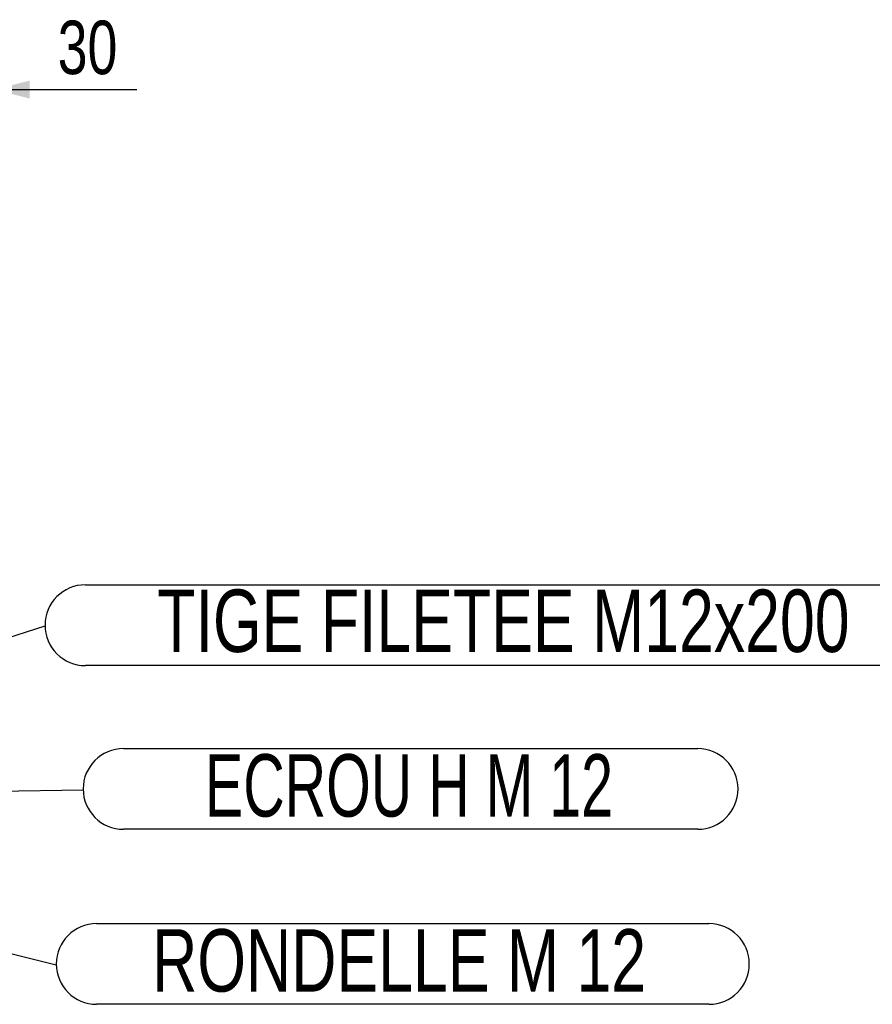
# Model space of a CAD drawing. Header units: millimetres. Extents: x 5 to 589, y 5 to 415.
# Tile 43 of 115: x 370 to 418, y 173 to 228. Entities that reach past the tile are written whole.
import ezdxf

# ---------------------------------------------------------------- set-up
doc = ezdxf.new("R2010")
doc.units = ezdxf.units.MM
doc.layers.add('COTES', color=1, linetype='Continuous')
doc.layers.add('NOTES', color=6, linetype='Continuous')
doc.styles.add('SLDTEXTSTYLE0', font='TXT', dxfattribs={"width": 0.75})
doc.styles.add('SLDTEXTSTYLE10', font='TXT', dxfattribs={"width": 0.6875})
doc.dimstyles.new('SLDDIMSTYLE1', dxfattribs={"dimtxt": 3, "dimasz": 2, "dimexe": 0, "dimexo": 0.0625, "dimgap": 0.75, "dimtad": 1, "dimlfac": 20, "dimrnd": 1e-09, "dimzin": 12, "dimdsep": 46, "dimtxsty": 'SLDTEXTSTYLE0', "dimsah": 1, "dimcen": 0.09, "dimadec": 0, "dimazin": 3, "dimtfac": 1, "dimtmove": 0, "dimatfit": 0, "dimfxl": 1, "dimfrac": 2, "dimtolj": 1, "dimtzin": 12, "dimarcsym": 0})
doc.dimstyles.new('SLDDIMSTYLE3', dxfattribs={"dimtxt": 0.18, "dimasz": 1, "dimexe": 0, "dimexo": 0.0625, "dimgap": 0, "dimtad": 0, "dimtih": 1, "dimtoh": 1, "dimdec": 0, "dimrnd": 1e-09, "dimzin": 0, "dimdsep": 46, "dimtxsty": 'Standard', "dimblk1": 'DOT', "dimblk2": 'DOT', "dimsah": 1, "dimcen": 0.09, "dimadec": 0, "dimazin": 0, "dimtfac": 1, "dimtdec": 0, "dimtofl": 0, "dimtmove": 0, "dimatfit": 3, "dimldrblk": 'DOT', "dimfxl": 1, "dimfrac": 2, "dimtolj": 1, "dimtzin": 0, "dimarcsym": 0})
doc.dimstyles.new('SLDDIMSTYLE4', dxfattribs={"dimtxt": 0.18, "dimasz": 2, "dimexe": 0, "dimexo": 0.0625, "dimgap": 0, "dimtad": 0, "dimtih": 1, "dimtoh": 1, "dimdec": 0, "dimrnd": 1e-09, "dimzin": 0, "dimdsep": 46, "dimtxsty": 'Standard', "dimsah": 1, "dimcen": 0.09, "dimadec": 0, "dimazin": 0, "dimtfac": 2, "dimtdec": 0, "dimtofl": 0, "dimtmove": 0, "dimatfit": 3, "dimfxl": 1, "dimfrac": 2, "dimtolj": 1, "dimtzin": 0, "dimarcsym": 0})

# ---------------------------------------------------------------- blocks, each defined once
blk = doc.blocks.new('_D_4')
at = {"layer": 'COTES', "color": 1, "transparency": 16777216}
for p, q in [((367.02, 220.302), (367.02, 225.109)), ((368.52, 220.802), (368.52, 225.109)), ((367.02, 224.109), (364.02, 224.109)), ((367.02, 224.109), (368.52, 224.109)), ((368.52, 224.109), (376.527, 224.109))]:
    blk.add_line(p, q, dxfattribs=at)
for points in [[(367.02, 224.109), (365.02, 224.609), (365.02, 223.609)], [(368.52, 224.109), (370.52, 223.609), (370.52, 224.609)]]:
    blk.add_solid(points, dxfattribs=at)
at = {"layer": 'COTES', "color": 1, "transparency": 16777216, "insert": (372.094, 227.976), "char_height": 3, "attachment_point": 1, "style": 'SLDTEXTSTYLE0'}
blk.add_mtext('30', dxfattribs=at)
blk = doc.blocks.new('SW_NOTE_44')
at = {"layer": 'NOTES', "color": 0}
for p, q in [((2.264, 2.31), (49.308, 2.31)), ((49.308, -2.218), (2.264, -2.218))]:
    blk.add_line(p, q, dxfattribs=at)
for centre, start, end in [((2.264, 0.046), 90, 270), ((49.308, 0.046), 270, 90)]:
    blk.add_arc(centre, 2.264, start, end, dxfattribs=at)
at = {"layer": 'NOTES', "color": 0, "insert": (25.709, 2.042), "char_height": 3.5, "attachment_point": 2, "style": 'SLDTEXTSTYLE0'}
blk.add_mtext('TIGE FILETEE M12x200', dxfattribs=at)
blk = doc.blocks.new('_DOT')
at = {"color": 0, "linetype": 'ByBlock', "lineweight": -2}
blk.add_line((-0.5, 0), (-1, 0), dxfattribs=at)
at = {"color": 0, "linetype": 'ByBlock', "const_width": 0.5}
blk.add_lwpolyline([(-0.25, 0, 1), (0.25, 0, 1)], format="xyb", close=True, dxfattribs=at)
blk = doc.blocks.new('SW_NOTE_45')
at = {"layer": 'NOTES', "color": 0}
for p, q in [((2.264, 2.31), (34.465, 2.31)), ((34.465, -2.218), (2.264, -2.218))]:
    blk.add_line(p, q, dxfattribs=at)
for centre, start, end in [((2.264, 0.046), 90, 270), ((34.465, 0.046), 270, 90)]:
    blk.add_arc(centre, 2.264, start, end, dxfattribs=at)
at = {"layer": 'NOTES', "color": 0, "insert": (18.275, 1.995), "char_height": 3.5, "attachment_point": 2, "style": 'SLDTEXTSTYLE10'}
blk.add_mtext('ECROU H M 12', dxfattribs=at)
blk = doc.blocks.new('SW_NOTE_46')
at = {"layer": 'NOTES', "color": 0}
for p, q in [((2.264, 2.31), (36.604, 2.31)), ((36.604, -2.218), (2.264, -2.218))]:
    blk.add_line(p, q, dxfattribs=at)
for centre, start, end in [((2.264, 0.046), 90, 270), ((36.604, 0.046), 270, 90)]:
    blk.add_arc(centre, 2.264, start, end, dxfattribs=at)
at = {"layer": 'NOTES', "color": 0, "insert": (19.227, 1.994), "char_height": 3.5, "attachment_point": 2, "style": 'SLDTEXTSTYLE0'}
blk.add_mtext('RONDELLE M 12', dxfattribs=at)

msp = doc.modelspace()

# ---------------------------------------------------------------- block references
at = {"layer": 'NOTES', "color": 211}
for name, p in [('SW_NOTE_44', (371.38365, 194.03322)), ('SW_NOTE_45', (373.52201, 184.85083)), ('SW_NOTE_46', (372.01258, 175.03951))]:
    msp.add_blockref(name, p, dxfattribs=at)

# ---------------------------------------------------------------- dimensions: what is measured, and where the dimension line sits
at = {"layer": 'COTES', "color": 1}
dim = msp.add_linear_dim(base=(368.52027, 224.10853), p1=(367.02027, 219.30158), p2=(368.52027, 219.80158), dimstyle='SLDDIMSTYLE1', dxfattribs=at)
dim.commit()
dim.dimension.update_dxf_attribs({"geometry": '_D_4', "text_midpoint": (374.31042, 224.10853), "dimtype": 160})

# ---------------------------------------------------------------- leaders
at = {"layer": 'NOTES', "color": 211}
for points, dimstyle in [([(339.92112, 184.13226), (371.38365, 194.03322)], 'SLDDIMSTYLE3'), ([(342.96954, 184.39297), (373.52201, 184.85083)], 'SLDDIMSTYLE4'), ([(341.56716, 182.52586), (372.01258, 175.03951)], 'SLDDIMSTYLE4')]:
    msp.add_leader(points, dimstyle=dimstyle, dxfattribs=at)

doc.saveas('drawing.dxf')
